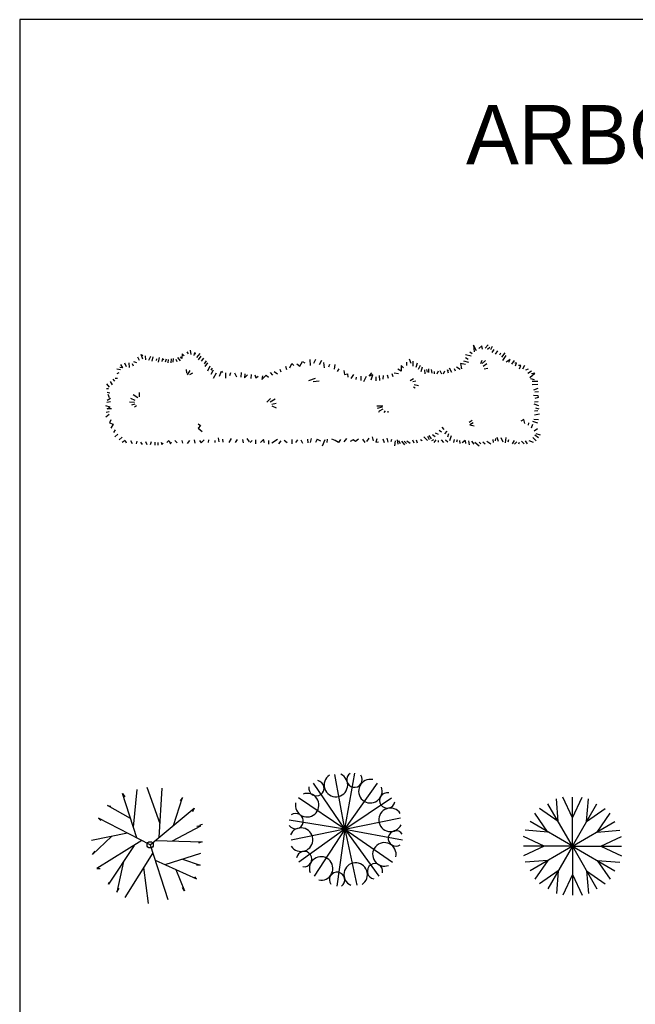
# Model space of a CAD drawing. Header units: millimetres. Extents: x 98.8 to 132.3, y 139.9 to 160.9.
# Tile 6 of 14: x 98.8 to 105.3, y 150.5 to 160.8. Entities that reach past the tile are written whole.
import ezdxf

# ---------------------------------------------------------------- set-up
doc = ezdxf.new("R2010")
doc.units = ezdxf.units.MM
doc.layers.add('texto', color=5, linetype='Continuous')

msp = doc.modelspace()

# ---------------------------------------------------------------- linework, layer by layer
at = {"color": 0, "linetype": 'ByBlock'}
for p, q in [((100.513, 157.32), (100.51, 157.27)), ((100.536, 157.3), (100.513, 157.32)), ((100.579, 157.32), (100.566, 157.343)), ((100.609, 157.314), (100.602, 157.36)), ((100.642, 157.304), (100.646, 157.333)), ((100.646, 157.333), (100.652, 157.317)), ((100.669, 157.283), (100.702, 157.323)), ((103.571, 157.32), (103.545, 157.337)), ((103.617, 157.353), (103.584, 157.41)), ((103.584, 157.41), (103.591, 157.34)), ((103.673, 157.403), (103.641, 157.377)), ((103.68, 157.37), (103.673, 157.403)), ((103.707, 157.38), (103.74, 157.416)), ((103.73, 157.37), (103.756, 157.39)), ((103.766, 157.367), (103.786, 157.4)), ((103.779, 157.333), (103.803, 157.367)), ((103.816, 157.317), (103.839, 157.353)), ((103.862, 157.31), (103.872, 157.33)), ((103.882, 157.284), (103.919, 157.33)), ((99.927, 157.184), (99.91, 157.221)), ((99.96, 157.177), (99.957, 157.224)), ((100, 157.191), (99.99, 157.214)), ((100.036, 157.224), (100.006, 157.237)), ((100.063, 157.25), (100.046, 157.284)), ((100.099, 157.264), (100.082, 157.314)), ((100.082, 157.314), (100.099, 157.304)), ((100.132, 157.257), (100.126, 157.3)), ((100.162, 157.254), (100.182, 157.297)), ((100.198, 157.244), (100.209, 157.287)), ((100.242, 157.25), (100.248, 157.267)), ((100.265, 157.234), (100.274, 157.28)), ((100.307, 157.27), (100.301, 157.241)), ((100.307, 157.27), (100.321, 157.257)), ((100.347, 157.264), (100.334, 157.234)), ((100.367, 157.26), (100.364, 157.227)), ((100.397, 157.267), (100.394, 157.227)), ((100.42, 157.234), (100.424, 157.27)), ((100.46, 157.237), (100.45, 157.26)), ((100.463, 157.283), (100.493, 157.247)), ((100.51, 157.27), (100.496, 157.287)), ((100.685, 157.257), (100.715, 157.297)), ((100.738, 157.273), (100.715, 157.244)), ((100.748, 157.214), (100.771, 157.247)), ((100.758, 157.187), (100.785, 157.224)), ((101.649, 157.174), (101.669, 157.219)), ((101.669, 157.219), (101.689, 157.199)), ((101.723, 157.214), (101.754, 157.189)), ((101.754, 157.189), (101.783, 157.239)), ((101.783, 157.239), (101.808, 157.224)), ((101.858, 157.259), (101.863, 157.199)), ((101.918, 157.259), (101.898, 157.219)), ((101.982, 157.249), (101.958, 157.204)), ((102.002, 157.229), (102.012, 157.174)), ((102.882, 157.197), (102.882, 157.234)), ((102.928, 157.217), (102.908, 157.264)), ((102.948, 157.191), (102.948, 157.244)), ((102.981, 157.181), (102.994, 157.227)), ((103.501, 157.208), (103.448, 157.217)), ((103.448, 157.217), (103.458, 157.161)), ((103.478, 157.247), (103.531, 157.231)), ((103.558, 157.294), (103.501, 157.31)), ((103.528, 157.26), (103.501, 157.277)), ((103.66, 157.217), (103.677, 157.254)), ((103.677, 157.217), (103.71, 157.251)), ((103.687, 157.191), (103.726, 157.217)), ((103.892, 157.25), (103.929, 157.304)), ((103.972, 157.26), (103.929, 157.234)), ((103.958, 157.234), (103.972, 157.26)), ((103.988, 157.211), (104.015, 157.25)), ((104.038, 157.224), (104.018, 157.221)), ((104.028, 157.194), (104.038, 157.224)), ((99.864, 157.151), (99.824, 157.158)), ((99.847, 157.121), (99.824, 157.108)), ((99.89, 157.174), (99.857, 157.177)), ((99.89, 157.174), (99.867, 157.208)), ((100.556, 157.155), (100.559, 157.115)), ((100.596, 157.145), (100.566, 157.098)), ((100.623, 157.115), (100.592, 157.098)), ((100.785, 157.141), (100.808, 157.194)), ((100.831, 157.171), (100.815, 157.148)), ((100.818, 157.105), (100.844, 157.151)), ((100.844, 157.065), (100.874, 157.121)), ((100.907, 157.085), (100.93, 157.138)), ((100.93, 157.138), (100.94, 157.125)), ((100.972, 157.119), (100.972, 157.065)), ((101.022, 157.119), (101.012, 157.089)), ((101.067, 157.119), (101.086, 157.079)), ((101.136, 157.124), (101.131, 157.075)), ((101.176, 157.11), (101.171, 157.069)), ((101.44, 157.124), (101.465, 157.094)), ((101.485, 157.134), (101.519, 157.11)), ((101.544, 157.159), (101.554, 157.129)), ((101.604, 157.189), (101.614, 157.154)), ((102.067, 157.209), (102.057, 157.179)), ((102.122, 157.209), (102.117, 157.159)), ((102.166, 157.164), (102.146, 157.134)), ((102.216, 157.144), (102.226, 157.104)), ((102.226, 157.104), (102.256, 157.11)), ((102.256, 157.11), (102.261, 157.075)), ((102.484, 157.085), (102.511, 157.121)), ((102.792, 157.108), (102.749, 157.118)), ((102.822, 157.138), (102.786, 157.158)), ((102.822, 157.197), (102.822, 157.138)), ((102.848, 157.174), (102.822, 157.197)), ((103.004, 157.158), (103.024, 157.201)), ((103.034, 157.135), (103.047, 157.184)), ((103.074, 157.111), (103.071, 157.151)), ((103.09, 157.154), (103.094, 157.128)), ((103.114, 157.125), (103.114, 157.164)), ((103.15, 157.115), (103.143, 157.154)), ((103.173, 157.111), (103.173, 157.135)), ((103.213, 157.138), (103.196, 157.105)), ((103.249, 157.105), (103.233, 157.141)), ((103.269, 157.108), (103.283, 157.141)), ((103.322, 157.115), (103.309, 157.151)), ((103.309, 157.151), (103.322, 157.144)), ((103.356, 157.125), (103.332, 157.168)), ((103.395, 157.138), (103.385, 157.164)), ((103.445, 157.154), (103.405, 157.181)), ((103.697, 157.161), (103.736, 157.171)), ((104.084, 157.198), (104.058, 157.198)), ((104.068, 157.164), (104.084, 157.198)), ((104.104, 157.161), (104.124, 157.201)), ((104.134, 157.151), (104.164, 157.161)), ((104.157, 157.118), (104.194, 157.141)), ((104.177, 157.072), (104.23, 157.118)), ((104.23, 157.118), (104.197, 157.108)), ((99.778, 156.992), (99.758, 157.029)), ((99.804, 157.032), (99.787, 157.052)), ((99.834, 157.062), (99.807, 157.062)), ((101.171, 157.069), (101.201, 157.1)), ((101.241, 157.104), (101.236, 157.06)), ((101.281, 157.1), (101.29, 157.069)), ((101.29, 157.069), (101.315, 157.085)), ((101.355, 157.05), (101.4, 157.094)), ((101.36, 157.089), (101.355, 157.05)), ((101.4, 157.094), (101.425, 157.075)), ((101.848, 157.04), (101.918, 157.065)), ((101.893, 157.03), (101.958, 157.035)), ((102.321, 157.104), (102.291, 157.06)), ((102.346, 157.05), (102.35, 157.075)), ((102.395, 157.085), (102.395, 157.04)), ((102.43, 157.03), (102.455, 157.085)), ((102.524, 157.098), (102.484, 157.085)), ((102.507, 157.045), (102.524, 157.098)), ((102.56, 157.035), (102.557, 157.078)), ((102.597, 157.038), (102.593, 157.091)), ((102.633, 157.052), (102.636, 157.091)), ((102.69, 157.062), (102.676, 157.095)), ((102.736, 157.078), (102.726, 157.108)), ((102.918, 157.039), (102.951, 157.059)), ((102.944, 157.029), (102.978, 157.035)), ((104.227, 157.048), (104.187, 157.058)), ((104.197, 157.108), (104.194, 157.108)), ((104.204, 157.032), (104.263, 157.032)), ((99.738, 156.952), (99.718, 156.952)), ((99.748, 156.969), (99.721, 157.005)), ((99.751, 156.906), (99.725, 156.913)), ((100.066, 156.866), (100.066, 156.913)), ((102.951, 156.973), (102.971, 156.963)), ((102.958, 156.996), (103.004, 156.986)), ((104.204, 156.996), (104.263, 157.002)), ((104.22, 156.942), (104.266, 156.959)), ((104.23, 156.919), (104.27, 156.923)), ((99.721, 156.81), (99.758, 156.817)), ((99.758, 156.85), (99.724, 156.827)), ((99.748, 156.856), (99.734, 156.893)), ((100.013, 156.807), (99.96, 156.81)), ((100.019, 156.83), (99.973, 156.85)), ((100.046, 156.856), (99.999, 156.89)), ((101.405, 156.811), (101.445, 156.851)), ((101.44, 156.816), (101.494, 156.846)), ((101.46, 156.791), (101.505, 156.801)), ((104.217, 156.885), (104.262, 156.881)), ((104.266, 156.816), (104.227, 156.811)), ((104.266, 156.861), (104.232, 156.851)), ((104.262, 156.881), (104.266, 156.861)), ((99.754, 156.757), (99.711, 156.774)), ((99.744, 156.708), (99.714, 156.701)), ((99.724, 156.74), (99.754, 156.757)), ((99.768, 156.74), (99.724, 156.74)), ((100.016, 156.79), (99.98, 156.78)), ((100.033, 156.774), (100.013, 156.757)), ((101.46, 156.771), (101.505, 156.751)), ((102.567, 156.774), (102.63, 156.774)), ((102.62, 156.757), (102.57, 156.744)), ((102.59, 156.717), (102.583, 156.701)), ((102.63, 156.737), (102.59, 156.717)), ((102.653, 156.721), (102.64, 156.701)), ((102.68, 156.717), (102.68, 156.704)), ((104.272, 156.771), (104.222, 156.791)), ((104.262, 156.721), (104.227, 156.716)), ((104.237, 156.751), (104.272, 156.741)), ((99.745, 156.681), (99.708, 156.654)), ((99.761, 156.625), (99.748, 156.592)), ((99.748, 156.592), (99.787, 156.578)), ((103.57, 156.617), (103.54, 156.597)), ((103.58, 156.592), (103.545, 156.572)), ((104.114, 156.628), (104.082, 156.612)), ((104.124, 156.588), (104.114, 156.628)), ((104.164, 156.568), (104.167, 156.595)), ((104.207, 156.611), (104.26, 156.592)), ((104.22, 156.631), (104.27, 156.628)), ((104.227, 156.678), (104.28, 156.688)), ((99.787, 156.578), (99.761, 156.538)), ((99.807, 156.519), (99.791, 156.492)), ((100.683, 156.582), (100.708, 156.567)), ((100.708, 156.567), (100.683, 156.537)), ((100.683, 156.537), (100.723, 156.502)), ((103.18, 156.489), (103.213, 156.475)), ((103.223, 156.515), (103.246, 156.499)), ((103.249, 156.548), (103.273, 156.522)), ((103.302, 156.505), (103.279, 156.479)), ((103.545, 156.572), (103.59, 156.562)), ((104.197, 156.542), (104.21, 156.579)), ((104.224, 156.509), (104.26, 156.535)), ((99.837, 156.475), (99.804, 156.446)), ((99.88, 156.442), (99.851, 156.416)), ((99.914, 156.409), (99.882, 156.388)), ((99.914, 156.409), (99.924, 156.383)), ((99.97, 156.406), (99.986, 156.376)), ((100.036, 156.399), (100.03, 156.373)), ((100.076, 156.389), (100.092, 156.366)), ((100.126, 156.396), (100.142, 156.366)), ((100.188, 156.393), (100.175, 156.363)), ((100.225, 156.389), (100.225, 156.359)), ((100.258, 156.386), (100.258, 156.359)), ((100.294, 156.389), (100.301, 156.366)), ((100.354, 156.386), (100.374, 156.406)), ((100.374, 156.406), (100.39, 156.373)), ((100.39, 156.373), (100.4, 156.393)), ((100.437, 156.406), (100.46, 156.383)), ((100.51, 156.406), (100.516, 156.379)), ((100.592, 156.406), (100.566, 156.376)), ((100.639, 156.413), (100.646, 156.379)), ((100.695, 156.406), (100.715, 156.383)), ((100.715, 156.383), (100.745, 156.416)), ((100.791, 156.413), (100.788, 156.386)), ((100.857, 156.409), (100.857, 156.386)), ((100.894, 156.436), (100.901, 156.393)), ((100.94, 156.423), (100.944, 156.389)), ((101.032, 156.428), (101.007, 156.388)), ((101.092, 156.418), (101.072, 156.388)), ((101.151, 156.418), (101.156, 156.383)), ((101.196, 156.428), (101.221, 156.393)), ((101.251, 156.407), (101.231, 156.388)), ((101.29, 156.373), (101.29, 156.413)), ((101.37, 156.418), (101.34, 156.388)), ((101.38, 156.383), (101.37, 156.418)), ((101.425, 156.407), (101.425, 156.368)), ((101.519, 156.418), (101.46, 156.378)), ((101.554, 156.403), (101.529, 156.373)), ((101.619, 156.383), (101.589, 156.407)), ((101.669, 156.418), (101.669, 156.373)), ((101.729, 156.413), (101.709, 156.388)), ((101.764, 156.413), (101.783, 156.378)), ((101.833, 156.423), (101.838, 156.383)), ((101.868, 156.388), (101.878, 156.428)), ((101.938, 156.423), (101.918, 156.388)), ((101.938, 156.423), (101.972, 156.403)), ((101.994, 156.353), (102.022, 156.418)), ((102.042, 156.388), (102.047, 156.423)), ((102.126, 156.407), (102.092, 156.423)), ((102.161, 156.388), (102.126, 156.407)), ((102.181, 156.418), (102.161, 156.388)), ((102.246, 156.428), (102.216, 156.393)), ((102.316, 156.413), (102.286, 156.398)), ((102.34, 156.398), (102.316, 156.413)), ((102.371, 156.423), (102.34, 156.398)), ((102.415, 156.423), (102.44, 156.388)), ((102.48, 156.432), (102.455, 156.398)), ((102.517, 156.446), (102.527, 156.403)), ((102.567, 156.426), (102.554, 156.389)), ((102.554, 156.389), (102.584, 156.393)), ((102.627, 156.426), (102.643, 156.386)), ((102.669, 156.432), (102.68, 156.389)), ((102.719, 156.419), (102.713, 156.393)), ((102.756, 156.353), (102.762, 156.403)), ((102.779, 156.416), (102.786, 156.369)), ((102.792, 156.406), (102.812, 156.376)), ((102.825, 156.399), (102.858, 156.363)), ((102.852, 156.399), (102.878, 156.376)), ((102.882, 156.403), (102.918, 156.379)), ((102.941, 156.413), (102.954, 156.383)), ((102.981, 156.416), (102.991, 156.383)), ((103.024, 156.419), (103.044, 156.406)), ((103.061, 156.446), (103.1, 156.406)), ((103.1, 156.452), (103.117, 156.419)), ((103.143, 156.426), (103.117, 156.459)), ((103.163, 156.416), (103.143, 156.403)), ((103.153, 156.469), (103.18, 156.449)), ((103.187, 156.416), (103.167, 156.386)), ((103.213, 156.406), (103.213, 156.389)), ((103.243, 156.413), (103.269, 156.386)), ((103.289, 156.413), (103.312, 156.393)), ((103.319, 156.479), (103.309, 156.442)), ((103.349, 156.456), (103.332, 156.403)), ((103.382, 156.419), (103.375, 156.386)), ((103.412, 156.416), (103.405, 156.389)), ((103.435, 156.409), (103.439, 156.376)), ((103.495, 156.409), (103.465, 156.383)), ((103.495, 156.409), (103.498, 156.376)), ((103.531, 156.403), (103.538, 156.363)), ((103.564, 156.4), (103.587, 156.37)), ((103.597, 156.39), (103.644, 156.35)), ((103.644, 156.389), (103.66, 156.373)), ((103.683, 156.393), (103.707, 156.373)), ((103.723, 156.4), (103.766, 156.373)), ((103.789, 156.419), (103.793, 156.386)), ((103.816, 156.429), (103.812, 156.403)), ((103.829, 156.442), (103.843, 156.4)), ((103.872, 156.439), (103.892, 156.393)), ((103.926, 156.439), (103.916, 156.383)), ((103.952, 156.416), (103.945, 156.39)), ((104.012, 156.409), (103.992, 156.373)), ((104.015, 156.37), (104.041, 156.393)), ((104.064, 156.386), (104.058, 156.37)), ((104.091, 156.4), (104.118, 156.373)), ((104.128, 156.403), (104.151, 156.373)), ((104.167, 156.409), (104.214, 156.39)), ((104.21, 156.439), (104.243, 156.403)), ((104.23, 156.466), (104.27, 156.439)), ((104.24, 156.482), (104.287, 156.466)), ((100.301, 156.366), (100.314, 156.379))]:
    msp.add_line(p, q, dxfattribs=at)
for p, q in [((102.229, 152.313), (102.121, 152.888)), ((102.229, 152.313), (102.332, 152.903)), ((102.229, 152.313), (101.897, 152.797)), ((102.229, 152.313), (102.572, 152.797)), ((99.886, 152.689), (99.91, 152.654)), ((100.036, 152.221), (99.886, 152.689)), ((100, 152.334), (100.039, 152.731)), ((100.281, 152.371), (100.145, 152.753)), ((100.271, 152.227), (100.304, 152.746)), ((104.627, 152.433), (104.525, 152.651)), ((104.627, 152.433), (104.729, 152.651)), ((104.627, 152.134), (104.627, 152.651)), ((99.727, 152.562), (99.763, 152.555)), ((99.97, 152.426), (99.727, 152.562)), ((100.421, 152.351), (100.516, 152.647)), ((100.516, 152.647), (100.493, 152.611)), ((102.229, 152.313), (101.741, 152.644)), ((102.229, 152.313), (102.72, 152.644)), ((104.627, 152.134), (104.369, 152.581)), ((104.477, 152.393), (104.457, 152.632)), ((104.627, 152.134), (104.885, 152.581)), ((104.776, 152.393), (104.797, 152.632)), ((100.177, 152.149), (100.64, 152.534)), ((100.64, 152.534), (100.622, 152.498)), ((104.368, 152.284), (104.231, 152.481)), ((104.477, 152.393), (104.28, 152.531)), ((104.776, 152.393), (104.973, 152.531)), ((104.886, 152.284), (105.023, 152.481)), ((99.633, 152.428), (99.657, 152.406)), ((100.177, 152.149), (99.633, 152.428)), ((100.411, 152.19), (100.711, 152.35)), ((100.711, 152.35), (100.67, 152.343)), ((100.728, 152.364), (100.699, 152.357)), ((102.229, 152.313), (101.641, 152.409)), ((102.229, 152.313), (102.816, 152.433)), ((104.627, 152.134), (104.18, 152.393)), ((104.627, 152.134), (105.074, 152.393)), ((99.939, 152.271), (99.557, 152.194)), ((99.77, 152.237), (99.568, 152.046)), ((102.229, 152.313), (101.661, 152.198)), ((102.229, 152.313), (101.745, 151.967)), ((102.229, 152.313), (101.905, 151.819)), ((102.229, 152.313), (102.145, 151.713)), ((102.229, 152.313), (102.836, 152.202)), ((102.229, 152.313), (102.732, 151.967)), ((102.229, 152.313), (102.588, 151.819)), ((102.229, 152.313), (102.356, 151.723)), ((104.328, 152.134), (104.11, 152.236)), ((104.368, 152.284), (104.129, 152.304)), ((104.886, 152.284), (105.125, 152.304)), ((104.926, 152.134), (105.143, 152.236)), ((100.09, 152.194), (99.615, 151.898)), ((100.009, 152.143), (99.739, 151.735)), ((100.177, 152.149), (100.363, 151.572)), ((100.233, 152.195), (100.723, 152.18)), ((100.723, 152.18), (100.687, 152.166)), ((104.627, 152.134), (104.11, 152.134)), ((104.328, 152.134), (104.11, 152.033)), ((104.627, 152.134), (104.18, 151.876)), ((104.627, 152.134), (104.369, 151.687)), ((104.627, 152.134), (105.143, 152.134)), ((104.627, 152.134), (105.074, 151.876)), ((104.627, 152.134), (104.885, 151.687)), ((104.627, 152.134), (104.627, 151.618)), ((104.926, 152.134), (105.143, 152.033)), ((99.568, 152.046), (99.598, 152.081)), ((100.205, 152.064), (99.91, 151.594)), ((100.333, 151.94), (100.711, 152.06)), ((99.897, 151.973), (99.827, 151.65)), ((100.23, 151.986), (100.664, 151.792)), ((100.516, 151.998), (100.705, 151.933)), ((100.705, 151.933), (100.664, 151.933)), ((104.368, 151.985), (104.129, 151.965)), ((104.368, 151.985), (104.231, 151.788)), ((104.886, 151.985), (105.023, 151.788)), ((104.886, 151.985), (105.125, 151.965)), ((99.615, 151.898), (99.651, 151.898)), ((100.108, 151.909), (100.157, 151.53)), ((100.448, 151.888), (100.54, 151.664)), ((104.477, 151.876), (104.28, 151.738)), ((104.477, 151.876), (104.457, 151.636)), ((104.627, 151.836), (104.525, 151.618)), ((104.627, 151.836), (104.729, 151.618)), ((104.776, 151.876), (104.797, 151.636)), ((104.776, 151.876), (104.973, 151.738)), ((99.739, 151.735), (99.745, 151.756)), ((100.664, 151.792), (100.646, 151.813)), ((99.827, 151.65), (99.851, 151.693)), ((100.54, 151.664), (100.516, 151.7))]:
    msp.add_line(p, q)
msp.add_circle((100.177, 152.149), 0.0328)
for centre, radius, start, end in [((102.134, 152.779), 0.124, 123.2544, 65.543), ((102.329, 152.835), 0.0809, 124.2617, 35.294), ((101.929, 152.745), 0.0809, 169.2617, 80.294), ((102.497, 152.714), 0.124, 78.2544, 20.543), ((102.497, 152.714), 0.124, 78.2544, 20.543), ((101.831, 152.567), 0.124, 168.2544, 110.543), ((102.675, 152.616), 0.0809, 79.2617, 350.294), ((102.675, 152.616), 0.0809, 79.2617, 350.294), ((101.71, 152.399), 0.0809, 214.2617, 125.294), ((102.709, 152.412), 0.124, 33.2544, 335.543), ((101.767, 152.203), 0.124, 213.2544, 155.543), ((102.766, 152.216), 0.0809, 34.2617, 305.294), ((102.645, 152.048), 0.124, 348.2544, 290.543), ((101.8, 151.999), 0.0809, 259.2617, 170.294), ((101.978, 151.9), 0.124, 258.2544, 200.543), ((102.342, 151.836), 0.124, 303.2544, 245.543), ((102.546, 151.87), 0.0809, 349.2617, 260.294), ((102.146, 151.78), 0.0809, 304.2617, 215.294)]:
    msp.add_arc(centre, radius, start, end)
at = {"layer": 'Defpoints'}
msp.add_lwpolyline([(98.802, 139.915), (115.002, 139.915), (115.002, 160.84), (98.802, 160.84)], close=True, dxfattribs=at)

# ---------------------------------------------------------------- texts
at = {"layer": 'texto', "insert": (103.505, 159.941), "char_height": 0.625, "width": 10.4232, "attachment_point": 1}
msp.add_mtext('{\\fCityBlueprint|b0|i0|c2|p2;ARBOLES EN PLANTA}', dxfattribs=at)

doc.saveas('drawing.dxf')
